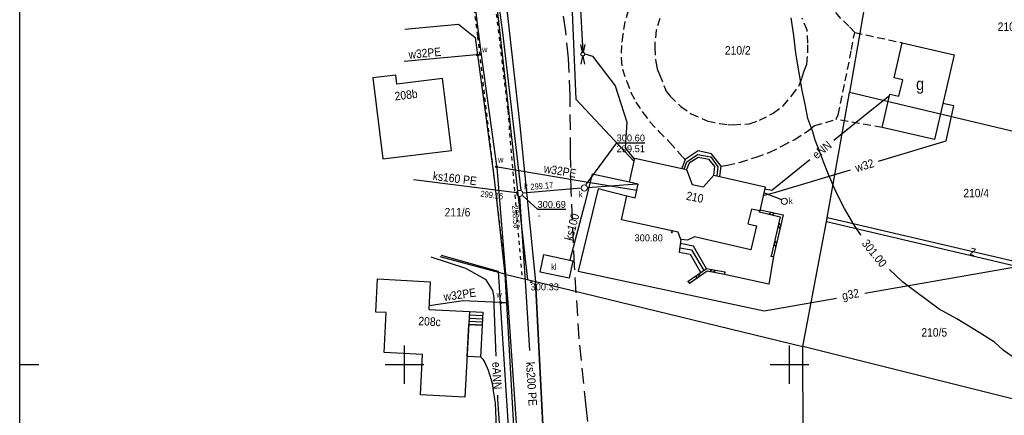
# Model space of a CAD drawing. Extents: x 4615668 to 9294084, y 5331114 to 10688993.
# Tile 157 of 181: x 4655745 to 4655873, y 5335856 to 5335908. Entities that reach past the tile are written whole.
import ezdxf
from ezdxf.enums import TextEntityAlignment as Align

# ---------------------------------------------------------------- set-up
doc = ezdxf.new("R2010")
doc.units = 0
doc.header["$MEASUREMENT"] = 0
for name, pattern in [('DROGA', [1, 0.5, -0.5]), ('JEZDNIA', [1.5, 1, -0.5]), ('WARSTWICA', [3, 2, -1])]:
    doc.linetypes.add(name, pattern=pattern)
for name, color, linetype in [('11', 7, 'Continuous'), ('12', 7, 'Continuous'), ('15', 7, 'Continuous'), ('16', 7, 'Continuous'), ('17', 7, 'Continuous'), ('19', 7, 'Continuous'), ('2', 7, 'Continuous'), ('21', 7, 'Continuous'), ('22', 7, 'Continuous'), ('25', 7, 'Continuous'), ('26', 7, 'Continuous'), ('27', 7, 'Continuous'), ('28', 7, 'Continuous'), ('31', 7, 'Continuous'), ('38', 7, 'Continuous'), ('5', 7, 'Continuous'), ('50', 7, 'Continuous'), ('52', 7, 'Continuous'), ('56', 7, 'Continuous'), ('60', 7, 'Continuous'), ('UKKPA_506', 7, 'Continuous')]:
    doc.layers.add(name, color=color, linetype=linetype)
doc.styles.add('txt', font='TXT', dxfattribs={"height": 0.2})

# ---------------------------------------------------------------- blocks, each defined once
blk = doc.blocks.new('A')
at = {"layer": '26', "color": 165, "linetype": 'Continuous'}
blk.add_circle((0, 0), 0.125, dxfattribs=at)
blk = doc.blocks.new('KL')
at = {"layer": 'UKKPA_506', "color": 7, "linetype": 'Continuous', "lineweight": 13}
blk.add_circle((0, 0), 0.4, dxfattribs=at)
blk = doc.blocks.new('Z')
at = {"layer": '60', "color": 11, "linetype": 'Continuous', "style": 'txt', "width": 0.88}
blk.add_text('z', height=1.25, rotation=0.0001, dxfattribs=at).set_placement((-0.01, 0.19), align=Align.MIDDLE)
blk = doc.blocks.new('SL')
at = {"layer": '22', "color": 1, "linetype": 'Continuous'}
for p, q in [((-1.27, 0.26), (-0.24, 0.05)), ((1.28, 0.26), (0.24, 0.05)), ((-0.25, -0.05), (-1.27, -0.26)), ((0.24, -0.05), (1.28, -0.26))]:
    blk.add_line(p, q, dxfattribs=at)
blk.add_circle((0, 0), 0.25, dxfattribs=at)
blk = doc.blocks.new('WYS')
at = {"layer": '52', "color": 67, "linetype": 'Continuous'}
blk.add_circle((0, 0), 0.08, dxfattribs=at)

msp = doc.modelspace()

# ---------------------------------------------------------------- linework, layer by layer
at = {"layer": '11', "color": 2, "linetype": 'Continuous'}
for points in [[(4655866.358, 5335903.336), (4655863.815, 5335892.325), (4655857.025, 5335893.893), (4655858.022, 5335898.21), (4655859.188, 5335897.94), (4655859.679, 5335900.066), (4655858.569, 5335900.322), (4655859.624, 5335904.891)], [(4655790.851, 5335900.318), (4655792.151, 5335889.791), (4655801.051, 5335890.891), (4655799.894, 5335900.257), (4655793.979, 5335899.526), (4655793.836, 5335900.687)], [(4655835.154, 5335887.674), (4655841.831, 5335886.152), (4655841.116, 5335883.012), (4655840.019, 5335883.262), (4655839.578, 5335881.327), (4655840.673, 5335881.077), (4655839.964, 5335877.966), (4655832.632, 5335879.637), (4655831.72, 5335879.199), (4655830.853, 5335879.322), (4655830.502, 5335880.239), (4655823.148, 5335881.861), (4655823.836, 5335884.979), (4655824.921, 5335884.74), (4655825.31, 5335886.505), (4655824.207, 5335886.748), (4655824.895, 5335889.866), (4655831.575, 5335888.393), (4655832.309, 5335886.46), (4655833.787, 5335886.168)], [(4655791.442, 5335874.164), (4655798.303, 5335873.811), (4655798.117, 5335870.196), (4655803.383, 5335869.925), (4655802.81, 5335858.778), (4655797.039, 5335859.074), (4655797.31, 5335864.35), (4655792.308, 5335864.607), (4655792.575, 5335869.794), (4655791.221, 5335869.863)], [(4655803.296, 5335868.237), (4655805.03, 5335868.148), (4655804.817, 5335864.002), (4655803.083, 5335864.091)]]:
    msp.add_lwpolyline(points, close=True, dxfattribs=at)
at = {"layer": '15', "color": 62, "linetype": 'Continuous'}
for p, q in [((4655830.853, 5335879.322), (4655830.655, 5335877.667)), ((4655803.361, 5335869.503), (4655805.095, 5335869.414)), ((4655803.318, 5335868.659), (4655805.052, 5335868.57)), ((4655803.34, 5335869.081), (4655805.073, 5335868.992))]:
    msp.add_line(p, q, dxfattribs=at)
for points in [[(4655835.936, 5335887.496), (4655836.087, 5335888.827), (4655834.84, 5335890.461), (4655833.117, 5335890.826), (4655831.404, 5335889.693), (4655831.007, 5335888.518)], [(4655831.296, 5335888.454), (4655831.634, 5335889.424), (4655833.042, 5335890.373), (4655834.762, 5335890.065), (4655835.663, 5335888.754), (4655835.553, 5335887.583)], [(4655835.154, 5335887.674), (4655835.291, 5335888.779), (4655834.56, 5335889.706), (4655833.113, 5335889.986), (4655831.945, 5335889.245), (4655831.575, 5335888.393)], [(4655834.21, 5335875.504), (4655832.502, 5335878.426), (4655830.788, 5335878.776)], [(4655830.655, 5335877.667), (4655832.071, 5335877.381), (4655833.458, 5335874.974)], [(4655830.721, 5335878.223), (4655832.227, 5335877.946), (4655833.866, 5335875.262)], [(4655803.383, 5335869.925), (4655805.117, 5335869.836), (4655805.03, 5335868.148), (4655803.296, 5335868.237)]]:
    msp.add_lwpolyline(points, dxfattribs=at)
at = {"layer": '16', "color": 7, "linetype": 'JEZDNIA'}
for p, q in [((4655853.444, 5335906.244), (4655859.624, 5335904.891)), ((4655857.025, 5335893.893), (4655851.034, 5335894.948))]:
    msp.add_line(p, q, dxfattribs=at)
for points in [[(4655851.034, 5335894.948), (4655851.319, 5335895.526), (4655853.033, 5335904.007), (4655853.444, 5335906.244), (4655852.695, 5335907.04), (4655851.63, 5335908.055), (4655850.662, 5335909.243), (4655849.231, 5335911.58), (4655848.186, 5335913.43), (4655847.568, 5335915.118), (4655847.23, 5335916.249), (4655846.933, 5335918.571), (4655846.874, 5335919.907), (4655848.651, 5335929.372), (4655848.227, 5335932.286), (4655847.717, 5335934.943)], [(4655824.03, 5335909.09), (4655823.581, 5335907.616), (4655823.323, 5335905.98), (4655823.144, 5335904.528), (4655823.106, 5335902.894), (4655823.259, 5335901.451), (4655823.837, 5335899.87), (4655824.381, 5335898.432), (4655825.006, 5335897.183), (4655825.931, 5335895.838), (4655826.847, 5335894.619), (4655827.992, 5335893.348), (4655829.429, 5335891.937), (4655831.099, 5335890.012), (4655831.404, 5335889.693)], [(4655828.129, 5335908.059), (4655827.665, 5335906.514), (4655827.492, 5335905.013), (4655827.472, 5335904.26), (4655827.605, 5335902.394), (4655827.791, 5335901.489), (4655828.093, 5335900.748), (4655828.952, 5335898.583), (4655829.455, 5335897.942), (4655830.866, 5335896.626), (4655832.203, 5335895.656), (4655834.357, 5335894.7), (4655835.875, 5335894.401), (4655837, 5335894.243), (4655837.662, 5335894.223), (4655839.79, 5335894.357), (4655841.074, 5335894.832), (4655842.864, 5335895.733), (4655844.178, 5335896.718), (4655845.288, 5335898.039), (4655846.228, 5335899.321), (4655846.584, 5335900.289), (4655846.895, 5335901.247), (4655847.219, 5335902.108), (4655847.354, 5335903.632), (4655847.371, 5335904.853), (4655847.251, 5335906.52), (4655846.638, 5335908.084)], [(4655836.087, 5335888.827), (4655836.904, 5335888.959), (4655838.595, 5335889.377), (4655840.648, 5335890.03), (4655842.434, 5335890.644), (4655844.054, 5335891.49), (4655845.672, 5335892.321), (4655847.449, 5335893.5), (4655848.247, 5335894.124), (4655849.703, 5335894.516), (4655851.034, 5335894.948)]]:
    msp.add_lwpolyline(points, dxfattribs=at)
at = {"layer": '16', "color": 7, "linetype": 'Continuous'}
msp.add_lwpolyline([(4655842.9, 5335877.087), (4655842.285, 5335873.483), (4655836.52, 5335874.758)], dxfattribs=at)
at = {"layer": '17', "color": 97, "linetype": 'DROGA'}
for points in [[(4655799.007, 5335949.295), (4655799.248, 5335946.995), (4655804.44, 5335905.712), (4655807.993, 5335875.27)], [(4655810.228, 5335874.644), (4655808.397, 5335896.209), (4655804.371, 5335930.194), (4655802.575, 5335946.925), (4655803.596, 5335948.666), (4655804.481, 5335949.084)]]:
    msp.add_lwpolyline(points, dxfattribs=at)
at = {"layer": '19', "color": 172, "linetype": 'Continuous'}
for p, q in [((4655841.087, 5335882.883), (4655841.153, 5335883.175)), ((4655842.257, 5335882.616), (4655842.616, 5335882.842)), ((4655842.67, 5335882.522), (4655843.029, 5335882.748)), ((4655843.492, 5335881.034), (4655843.718, 5335880.675)), ((4655843.586, 5335881.448), (4655843.812, 5335881.088)), ((4655842.959, 5335878.694), (4655843.185, 5335878.335)), ((4655843.053, 5335879.108), (4655843.279, 5335878.748)), ((4655842.608, 5335877.153), (4655842.9, 5335877.087)), ((4655832.89, 5335874.574), (4655832.817, 5335874.156)), ((4655833.236, 5335874.818), (4655833.164, 5335874.4)), ((4655834.981, 5335875.357), (4655834.63, 5335875.119)), ((4655835.397, 5335875.277), (4655835.046, 5335875.039)), ((4655836.576, 5335875.052), (4655836.52, 5335874.758)), ((4655831.819, 5335873.819), (4655831.991, 5335873.573))]:
    msp.add_line(p, q, dxfattribs=at)
for points in [[(4655841.087, 5335882.883), (4655843.773, 5335882.271), (4655842.608, 5335877.153)], [(4655841.153, 5335883.175), (4655844.133, 5335882.497), (4655842.9, 5335877.087)], [(4655836.576, 5335875.052), (4655834.21, 5335875.504), (4655831.819, 5335873.819)], [(4655836.52, 5335874.758), (4655834.278, 5335875.186), (4655831.991, 5335873.573)]]:
    msp.add_lwpolyline(points, dxfattribs=at)
for p in [(4655841.087, 5335882.883), (4655842.608, 5335877.153), (4655836.576, 5335875.052), (4655831.819, 5335873.819)]:
    msp.add_point(p, dxfattribs=at)
at = {"layer": '2', "color": 7, "linetype": 'Continuous'}
for p, q in [((4655849.797, 5335881.632), (4655852.789, 5335898.44)), ((4655807.987, 5335874.797), (4655810.88, 5335824.372)), ((4655807.987, 5335874.797), (4655811.96, 5335873.818)), ((4655813.413, 5335845.806), (4655811.96, 5335873.818)), ((4655811.96, 5335873.818), (4655846.713, 5335865.387))]:
    msp.add_line(p, q, dxfattribs=at)
for points in [[(4655802.912, 5335943.529), (4655806.383, 5335914.655), (4655810.95, 5335874.067)], [(4655892.692, 5335920.67), (4655858.038, 5335928.883), (4655852.789, 5335898.44)], [(4655795.019, 5335906.682), (4655801.988, 5335907.314), (4655804.136, 5335905.594), (4655806.566, 5335887.526), (4655807.987, 5335874.797), (4655799.587, 5335877.055)], [(4655884.446, 5335873.481), (4655887.311, 5335890.175), (4655852.789, 5335898.44)], [(4655846.713, 5335865.387), (4655849.797, 5335881.632), (4655884.446, 5335873.481), (4655881.51, 5335856.663), (4655846.713, 5335865.387)]]:
    msp.add_lwpolyline(points, dxfattribs=at)
at = {"layer": '21', "color": 1, "linetype": 'Continuous'}
msp.add_line((4655816.693, 5335928.573), (4655818.14, 5335903.662), dxfattribs=at)
for points in [[(4655816.682, 5335909.91), (4655817.219, 5335897.576), (4655824.805, 5335889.458)], [(4655818.378, 5335903.444), (4655819.381, 5335903.147), (4655822.343, 5335899.274), (4655823.834, 5335894.586), (4655823.62, 5335891.215), (4655824.856, 5335889.689)], [(4655850.743, 5335892.22), (4655855.69, 5335896.228), (4655857.985, 5335898.048)], [(4655841.77, 5335885.885), (4655842.701, 5335885.704), (4655847.635, 5335889.702)], [(4655806.872, 5335864.116), (4655806.608, 5335870.808), (4655806.602, 5335871.735), (4655806.426, 5335872.651), (4655805.58, 5335874.052), (4655802.945, 5335875.536), (4655798.405, 5335877.003)], [(4655808.361, 5335845.08), (4655807.992, 5335845.412), (4655807.092, 5335858.532), (4655807.071, 5335859.07)]]:
    msp.add_lwpolyline(points, dxfattribs=at)
at = {"layer": '25', "color": 165, "linetype": 'Continuous'}
for p, q in [((4655803.989, 5335910.425), (4655804.94, 5335903.34)), ((4655804.328, 5335903.318), (4655794.932, 5335902.456)), ((4655804.94, 5335903.34), (4655804.577, 5335903.332)), ((4655804.94, 5335903.34), (4655806.906, 5335888.898)), ((4655806.933, 5335888.649), (4655808.373, 5335871.061)), ((4655808.373, 5335871.061), (4655807.582, 5335871.084))]:
    msp.add_line(p, q, dxfattribs=at)
for points in [[(4655856.558, 5335889.482), (4655865.321, 5335892.124), (4655866.334, 5335896.68), (4655864.898, 5335897.013)], [(4655807.046, 5335888.753), (4655817.517, 5335886.961), (4655825.138, 5335885.726)], [(4655841.507, 5335885.034), (4655843.186, 5335885.45), (4655852.896, 5335888.378)], [(4655807.332, 5335871.094), (4655802.572, 5335871.337), (4655798.142, 5335870.686)], [(4655808.373, 5335871.061), (4655810.57, 5335839.16), (4655810.072, 5335839.149)]]:
    msp.add_lwpolyline(points, dxfattribs=at)
at = {"layer": '27', "color": 17, "linetype": 'Continuous'}
for p, q in [((4655809.541, 5335885.383), (4655796.136, 5335887.07)), ((4655810.327, 5335885.361), (4655817.918, 5335886.005)), ((4655818.712, 5335886.066), (4655825.186, 5335886.532)), ((4655843.969, 5335884.477), (4655841.65, 5335885.359))]:
    msp.add_line(p, q, dxfattribs=at)
for points in [[(4655806.519, 5335914.996), (4655807.704, 5335906.218), (4655810.067, 5335885.673)], [(4655824.207, 5335886.748), (4655819.351, 5335887.786), (4655818.359, 5335883.858), (4655816.441, 5335876.617)], [(4655811.233, 5335864.85), (4655810.773, 5335872.57), (4655809.962, 5335884.898)]]:
    msp.add_lwpolyline(points, dxfattribs=at)
at = {"layer": '28', "color": 17, "linetype": 'Continuous'}
msp.add_lwpolyline([(4655813.046, 5335877.33), (4655816.819, 5335876.538), (4655816.339, 5335874.25), (4655812.566, 5335875.042)], close=True, dxfattribs=at)
at = {"layer": '31', "color": 2, "linetype": 'Continuous'}
msp.add_line((4655854.764, 5335872.326), (4655882.578, 5335877.213), dxfattribs=at)
msp.add_lwpolyline([(4655823.825, 5335884.93), (4655820.117, 5335885.879), (4655817.503, 5335875.193), (4655841.676, 5335870.026), (4655851.095, 5335871.681)], dxfattribs=at)
at = {"layer": '38', "color": 97, "linetype": 'Continuous'}
msp.add_line((4655846.853, 5335813.021), (4655846.713, 5335865.387), dxfattribs=at)
for points in [[(4655842.239, 5335931.565), (4655834.384, 5335934.104), (4655804.704, 5335941.993), (4655806.605, 5335923.88), (4655809.903, 5335894.502), (4655811.96, 5335873.818), (4655813.413, 5335845.806), (4655814.485, 5335824.086)], [(4655846.713, 5335865.387), (4655849.797, 5335881.632), (4655849.892, 5335882.164), (4655884.952, 5335873.981), (4655887.706, 5335890.416), (4655892.337, 5335917.665), (4655877.367, 5335921.626), (4655856.19, 5335927.29), (4655848.651, 5335929.372), (4655847.11, 5335930.465), (4655845.86, 5335930.406)], [(4655796.995, 5335848.334), (4655809.075, 5335845.259), (4655808.338, 5335857.032), (4655807.183, 5335875.123), (4655799.78, 5335877.202)]]:
    msp.add_lwpolyline(points, dxfattribs=at)
at = {"layer": '50', "color": 245, "linetype": 'WARSTWICA'}
msp.add_lwpolyline([(4655819.086, 5335852.634), (4655818.56, 5335857.575), (4655817.667, 5335866.395), (4655817.05, 5335875.889), (4655816.617, 5335885.648), (4655816.537, 5335890.575), (4655816.469, 5335898.037), (4655816.248, 5335902.885), (4655815.903, 5335906.368), (4655815.127, 5335911.929), (4655814.924, 5335913.375), (4655814.414, 5335916.321), (4655813.897, 5335918.804), (4655813.324, 5335921.26), (4655812.567, 5335923.623), (4655812.021, 5335925.492), (4655811.229, 5335927.469), (4655809.71, 5335930.524), (4655808.658, 5335932.84), (4655807.909, 5335934.33), (4655806.871, 5335936.965), (4655806.223, 5335938.726), (4655805.128, 5335941.824)], dxfattribs=at)
at = {"layer": '50', "color": 216, "linetype": 'Continuous'}
for points in [[(4655854.275, 5335879.857), (4655854.13, 5335880.062), (4655853.334, 5335881.246), (4655852.136, 5335883.327), (4655851.05, 5335885.445), (4655850.04, 5335887.774), (4655849.379, 5335889.407), (4655848.723, 5335891.162), (4655848.319, 5335892.244), (4655848.02, 5335893.29), (4655847.351, 5335895.039), (4655847.046, 5335896.693), (4655846.639, 5335898.679), (4655845.777, 5335903.547), (4655845.526, 5335905.834), (4655845.199, 5335908.126)], [(4655874.34, 5335863.779), (4655872.723, 5335864.917), (4655871.619, 5335865.938), (4655869.971, 5335866.973), (4655868.495, 5335867.918), (4655866.702, 5335869.002), (4655864.411, 5335870.256), (4655859.678, 5335873.743), (4655858.735, 5335874.656), (4655857.986, 5335875.406)]]:
    msp.add_lwpolyline(points, dxfattribs=at)
at = {"layer": '50', "color": 7, "linetype": 'Continuous'}
msp.add_lwpolyline([(4655804.834, 5335864.037), (4655805.145, 5335863.738), (4655805.402, 5335863.302), (4655805.818, 5335862.317), (4655806.364, 5335860.624), (4655806.516, 5335859.33), (4655806.722, 5335858.003), (4655806.852, 5335854.889)], dxfattribs=at)
at = {"layer": '56', "color": 17, "linetype": 'Continuous'}
for p, q in [((4655822.515, 5335891.879), (4655818.533, 5335886.458)), ((4655812.239, 5335883.23), (4655810.341, 5335884.971))]:
    msp.add_line(p, q, dxfattribs=at)
at = {"layer": '60', "color": 7, "linetype": 'Continuous'}
for p, q in [((4655794.967, 5335860.525), (4655794.967, 5335865.525)), ((4655844.967, 5335860.525), (4655844.967, 5335865.525)), ((4655744.967, 5335863.025), (4655747.467, 5335863.025)), ((4655792.467, 5335863.025), (4655797.467, 5335863.025)), ((4655842.467, 5335863.025), (4655847.467, 5335863.025))]:
    msp.add_line(p, q, dxfattribs=at)
msp.add_lwpolyline([(4656144.967, 5335985.559), (4656144.967, 5335813.025), (4655744.967, 5335813.025), (4655744.967, 5335985.559)], dxfattribs=at)

# ---------------------------------------------------------------- block references
at = {"layer": '22', "color": 1, "linetype": 'Continuous', "rotation": 270}
msp.add_blockref('SL', (4655818.13, 5335903.412), dxfattribs=at)
at = {"layer": '26', "color": 165, "linetype": 'Continuous'}
for p in [(4655804.452, 5335903.329), (4655806.923, 5335888.774), (4655807.457, 5335871.088)]:
    msp.add_blockref('A', p, dxfattribs=at)
at = {"layer": '28', "color": 17, "linetype": 'Continuous'}
for p in [(4655818.318, 5335885.997), (4655809.932, 5335885.297), (4655844.312, 5335884.272)]:
    msp.add_blockref('KL', p, dxfattribs=at)
at = {"layer": '52', "color": 67, "linetype": 'Continuous'}
for p in [(4655829.685, 5335880.249), (4655811.412, 5335873.77)]:
    msp.add_blockref('WYS', p, dxfattribs=at)
at = {"layer": '60', "color": 11, "linetype": 'Continuous', "xscale": 0.9999990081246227, "yscale": 0.9999990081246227, "rotation": 165.0863879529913}
msp.add_blockref('Z', (4655868.782, 5335877.746), dxfattribs=at)

# ---------------------------------------------------------------- texts
at = {"layer": '12', "color": 62, "linetype": 'Continuous', "style": 'txt', "width": 0.909091}
for s, rotation, p in [('208b', 7.04513, (4655795.095, 5335898.656)), ('210', 348.82432, (4655832.792, 5335885.345)), ('208c', 357.05403, (4655798.247, 5335869.187))]:
    msp.add_text(s, height=1.1, rotation=rotation, dxfattribs=at).set_placement(p, align=Align.TOP_CENTER)
at = {"layer": '12', "color": 7, "linetype": 'Continuous', "style": 'txt', "width": 0.875}
msp.add_text('g', height=1.6, dxfattribs=at).set_placement((4655861.945, 5335899.297), align=Align.MIDDLE)
at = {"layer": '21', "color": 1, "linetype": 'Continuous', "style": 'txt', "width": 0.909091}
for s, rotation, p in [('eNN', 39.01522, (4655849.19, 5335890.96)), ('eANN', 272.2578, (4655806.971, 5335861.592))]:
    msp.add_text(s, height=1.1, rotation=rotation, dxfattribs=at).set_placement(p, align=Align.MIDDLE)
at = {"layer": '25', "color": 165, "linetype": 'Continuous', "style": 'txt', "width": 0.909091}
for rotation, p in [(5.23947, (4655797.649, 5335903.006)), (350.28878, (4655815.083, 5335887.681)), (8.35993, (4655802.223, 5335871.589))]:
    msp.add_text('w32PE', height=1.1, rotation=rotation, dxfattribs=at).set_placement(p, align=Align.CENTER)
msp.add_text('w32', height=1.1, rotation=16.77876, dxfattribs=at).set_placement((4655854.726, 5335888.93), align=Align.MIDDLE)
at = {"layer": '26', "color": 165, "linetype": 'Continuous', "style": 'txt', "width": 0.875}
for p in [(4655805.04, 5335903.638), (4655807.116, 5335889.298), (4655806.907, 5335871.748)]:
    msp.add_text('w', height=0.8, dxfattribs=at).set_placement(p)
at = {"layer": '27', "color": 17, "linetype": 'Continuous', "style": 'txt', "width": 0.909091}
for s, rotation, p in [('ks160 PE', 352.82873, (4655801.432, 5335886.705)), ('ks100', 75.1606, (4655817.235, 5335880.785))]:
    msp.add_text(s, height=1.1, rotation=rotation, dxfattribs=at).set_placement(p, align=Align.CENTER)
msp.add_text('ks200 PE', height=1.1, rotation=273.407, dxfattribs=at).set_placement((4655811.49, 5335860.519), align=Align.MIDDLE)
at = {"layer": '28', "color": 17, "linetype": 'Continuous', "style": 'txt', "width": 0.875}
for p in [(4655810.509, 5335885.807), (4655817.611, 5335884.78), (4655844.907, 5335883.928)]:
    msp.add_text('k', height=0.8, dxfattribs=at).set_placement(p)
msp.add_text('kl', height=0.8, dxfattribs=at).set_placement((4655814.361, 5335875.763), align=Align.MIDDLE)
at = {"layer": '31', "color": 2, "linetype": 'Continuous', "style": 'txt', "width": 0.909091}
msp.add_text('g32', height=1.1, rotation=9.96586, dxfattribs=at).set_placement((4655852.929, 5335872.003), align=Align.MIDDLE)
at = {"layer": '5', "color": 6, "linetype": 'Continuous', "style": 'txt', "width": 0.909091}
for s, p in [('210/3', (4655873.694, 5335907.015)), ('210/2', (4655838.258, 5335903.925)), ('210/4', (4655869.228, 5335885.359)), ('211/6', (4655801.841, 5335882.873)), ('210/5', (4655863.781, 5335867.234))]:
    msp.add_text(s, height=1.1, dxfattribs=at).set_placement(p, align=Align.MIDDLE)
at = {"layer": '50', "color": 6, "linetype": 'Continuous', "style": 'txt', "width": 0.909091}
msp.add_text('301.00', height=1.1, rotation=308.74976, dxfattribs=at).set_placement((4655856.004, 5335877.519), align=Align.MIDDLE)
at = {"layer": '52', "color": 67, "linetype": 'Continuous', "style": 'txt'}
for s, p in [('300.80', (4655824.84, 5335879.066)), ('300.33', (4655811.338, 5335872.689))]:
    msp.add_text(s, height=0.9, dxfattribs=at).set_placement(p)
at = {"layer": '56', "color": 17, "linetype": 'Continuous', "style": 'txt'}
for s, p in [('%%U300.60', (4655822.515, 5335892.059)), ('%%U300.69', (4655812.239, 5335883.41))]:
    msp.add_text(s, height=0.9, dxfattribs=at).set_placement(p)
for s, p in [('299.51', (4655822.515, 5335891.559)), ('-', (4655812.239, 5335882.91))]:
    msp.add_text(s, height=0.9, dxfattribs=at).set_placement(p, align=Align.TOP_LEFT)
at = {"layer": '56', "color": 17, "linetype": 'Continuous', "style": 'txt', "width": 0.875}
msp.add_text('299.17', height=0.8, rotation=4.84921, dxfattribs=at).set_placement((4655811.358, 5335885.75))
for s, rotation, p in [('299.16', 352.82712, (4655804.891, 5335885.666)), ('298.56', 273.76379, (4655809.737, 5335883.743))]:
    msp.add_text(s, height=0.8, rotation=rotation, dxfattribs=at).set_placement(p, align=Align.TOP_LEFT)

doc.saveas('drawing.dxf')
